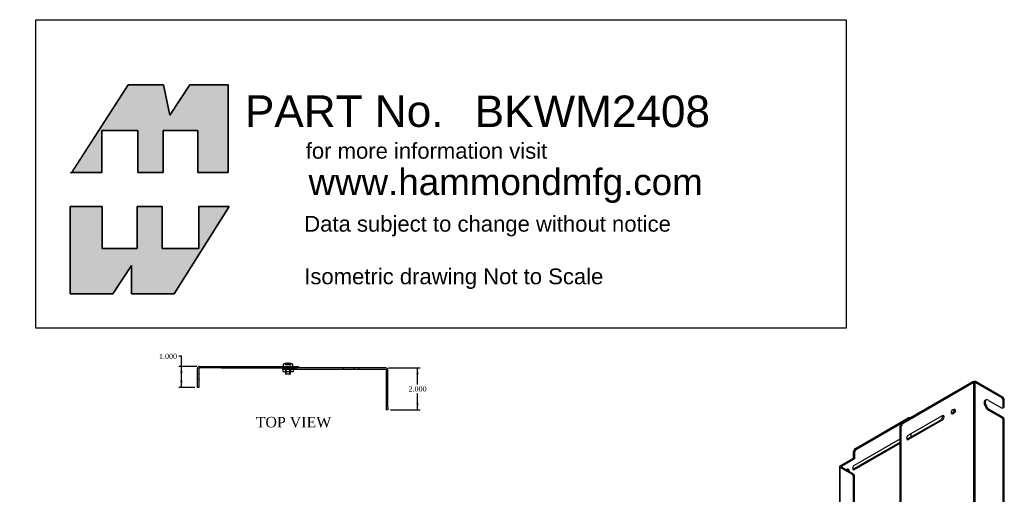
# Model space of a CAD drawing. Header units: inches. Extents: x 0 to 46.8, y 0 to 48.9.
# Tile 2 of 2: x 0 to 46.8, y 26.3 to 48.9. Entities that reach past the tile are written whole.
import ezdxf
from ezdxf import colors
from ezdxf.entities.mleader import LeaderData, LeaderLine
from ezdxf.enums import TextEntityAlignment as Align
from ezdxf.lldxf.tags import DXFTag
from ezdxf.math import Vec2, Vec3

# ---------------------------------------------------------------- set-up
doc = ezdxf.new("R2010")
doc.units = ezdxf.units.IN
doc.header["$MEASUREMENT"] = 0
for name, color, linetype in [('COM70977-1', 7, 'Continuous'), ('COM70978-1', 7, 'Continuous'), ('Default', 7, 'Continuous'), ('NTS16540', 7, 'Continuous'), ('SCS19050', 7, 'Continuous')]:
    doc.layers.add(name, color=color, linetype=linetype)
doc.styles.add('SEACAD_Times_New_Roman', font='times.ttf')
tags = doc.linetypes.add('HIDDEN2', pattern=[0.1875, 0.125, -0.0625]).pattern_tags.tags
tags[6:7] = [DXFTag(74, 4), DXFTag(75, 0), DXFTag(340, '0'), DXFTag(46, 0.0), DXFTag(50, 0.0), DXFTag(44, 0.0), DXFTag(45, 0.0)]
tags[4:5] = [DXFTag(74, 4), DXFTag(75, 0), DXFTag(340, '0'), DXFTag(46, 0.0), DXFTag(50, 0.0), DXFTag(44, 0.0), DXFTag(45, 0.0)]
doc.dimstyles.new('HAMMOND', dxfattribs={"dimtxt": 0.25, "dimasz": 0.3125, "dimexe": 0.125, "dimexo": 0.125, "dimgap": 0.0625, "dimtad": 0, "dimtih": 1, "dimtoh": 1, "dimdec": 3, "dimzin": 0, "dimdsep": 46, "dimtxsty": 'SEACAD_Times_New_Roman', "dimblk1": '_SE_FILLED', "dimblk2": '_SE_FILLED', "dimsah": 1, "dimcen": 0.125, "dimadec": 0, "dimazin": 0, "dimtfac": 0.8, "dimtofl": 0, "dimtmove": 0, "dimatfit": 3, "dimfxl": 1, "dimtolj": 1, "dimtzin": 0, "dimarcsym": 0})

# ---------------------------------------------------------------- blocks, each defined once
blk = doc.blocks.new('_DOT')
at = {"color": 0}
blk.add_line((0, 0), (-1, 0), dxfattribs=at)
at = {"color": 0, "const_width": 0.333}
blk.add_lwpolyline([(-0.1665, 0, 1), (0.1665, 0, 1)], format="xyb", close=True, dxfattribs=at)
blk = doc.blocks.new('SE')
at = {"layer": 'COM70977-1', "color": 7, "linetype": 'Continuous'}
for p, q in [((45.278, 31.658), (41.908, 29.711)), ((45.329, 31.628), (41.959, 29.682)), ((45.329, 14.482), (45.329, 31.628)), ((45.38, 14.482), (45.38, 31.628)), ((46.63, 30.907), (45.38, 31.628)), ((46.681, 30.936), (45.431, 31.658)), ((46.63, 30.907), (46.681, 30.936)), ((46.011, 30.779), (46.63, 30.422)), ((46.692, 30.416), (46.743, 30.445)), ((46.769, 30.783), (46.718, 30.754)), ((46.718, 30.473), (46.718, 30.754)), ((46.718, 30.473), (46.769, 30.502)), ((46.769, 30.502), (46.769, 30.783)), ((43.815, 30.043), (42.224, 29.125)), ((46.011, 30.32), (46.062, 30.349)), ((46.011, 30.32), (46.63, 29.963)), ((46.062, 30.349), (46.681, 29.992)), ((46.63, 29.963), (46.681, 29.992)), ((41.819, 12.616), (41.819, 29.558)), ((41.87, 29.529), (41.819, 29.558)), ((41.87, 12.587), (41.87, 29.529)), ((41.908, 29.711), (41.959, 29.682)), ((42.173, 28.942), (43.764, 29.86)), ((43.815, 29.831), (42.224, 28.912)), ((43.764, 29.86), (43.815, 29.831)), ((46.769, 29.839), (46.718, 29.81)), ((46.718, 14.755), (46.718, 29.81)), ((46.769, 14.785), (46.769, 29.839)), ((42.173, 28.942), (42.224, 28.912)), ((46.63, 14.704), (46.011, 15.062)), ((42.224, 13.611), (43.815, 14.53)), ((46.011, 14.602), (46.062, 14.632)), ((46.63, 14.245), (46.011, 14.602)), ((46.681, 14.275), (46.062, 14.632)), ((46.692, 14.698), (46.743, 14.728)), ((46.718, 14.755), (46.769, 14.785)), ((45.329, 14.482), (41.959, 12.536)), ((43.764, 14.347), (42.173, 13.428)), ((42.224, 13.399), (43.815, 14.318)), ((43.764, 14.347), (43.815, 14.318)), ((46.63, 13.76), (45.38, 14.482)), ((46.63, 14.245), (46.681, 14.275)), ((46.769, 14.121), (46.718, 14.092)), ((46.718, 13.811), (46.718, 14.092)), ((46.769, 13.841), (46.769, 14.121)), ((46.692, 13.754), (46.743, 13.784)), ((46.718, 13.811), (46.769, 13.841)), ((42.173, 13.428), (42.224, 13.399)), ((41.819, 12.616), (41.87, 12.587)), ((41.845, 12.559), (41.896, 12.529))]:
    blk.add_line(p, q, dxfattribs=at)
for centre, major_axis, start_param, end_param in [((45.355, 31.613), (0.108, 0), 0.785398, 2.356194), ((45.355, 31.613), (0.036, 0), 0.785398, 2.356194), ((46.63, 30.805), (0.063, -0.108), 0.785398, 2.356194), ((46.681, 30.834), (-0.062, 0.108), 3.926991, 5.497787), ((46.011, 30.55), (0.141, -0.244), 2.356194, 5.497787), ((46.062, 30.579), (0.141, -0.244), 3.323615, 5.497787), ((46.63, 30.524), (-0.063, 0.108), 2.356194, 3.926991), ((46.681, 30.553), (-0.063, 0.108), 3.141593, 3.926991), ((43.764, 29.967), (-0.065, -0.113), 0.785398, 2.739192), ((43.815, 29.937), (-0.065, -0.113), 0.785398, 3.926991), ((44.294, 30.273), (0.065, 0.113), 3.543993, 5.880785), ((46.63, 29.861), (0.062, -0.108), 0.785398, 2.356194), ((46.681, 29.89), (-0.062, 0.108), 3.926991, 5.497787), ((41.908, 29.609), (-0.063, -0.108), 3.926991, 5.497787), ((41.959, 29.58), (0.063, 0.108), 0.785398, 2.356194), ((42.224, 29.019), (0.065, 0.113), 0.785398, 3.926991), ((42.173, 29.048), (0.065, 0.113), 3.543993, 3.926991), ((42.224, 25.753), (-0.078, -0.135), 1.479896, 3.736463), ((42.173, 25.782), (0.078, 0.135), 5.688315, 5.951291), ((42.224, 16.771), (-0.078, -0.135), 1.479896, 3.736463), ((42.173, 16.801), (0.078, 0.135), 5.688315, 5.951291), ((46.011, 14.832), (0.141, -0.244), 2.356194, 5.497787), ((46.062, 14.861), (0.141, -0.244), 3.323615, 5.497787), ((43.764, 14.453), (-0.065, -0.113), 0.785398, 2.739192), ((43.815, 14.424), (-0.065, -0.113), 0.785398, 3.926991), ((44.294, 14.759), (0.065, 0.113), 3.543993, 5.880785), ((46.63, 14.806), (-0.063, 0.108), 2.356194, 3.926991), ((46.681, 14.836), (-0.062, 0.108), 3.141593, 3.926991), ((45.355, 14.467), (0.036, 0), 0.785398, 2.356194), ((46.63, 14.143), (0.062, -0.108), 0.785398, 2.356194), ((46.681, 14.172), (-0.062, 0.108), 3.926991, 5.497787), ((42.224, 13.505), (0.065, 0.113), 0.785398, 3.926991), ((46.63, 13.862), (-0.062, 0.108), 2.356194, 3.926991), ((46.681, 13.892), (-0.063, 0.108), 3.141593, 3.926991), ((42.173, 13.535), (0.065, 0.113), 3.543993, 3.926991), ((41.908, 12.667), (0.062, 0.108), 2.356194, 3.141593), ((41.959, 12.638), (0.063, 0.108), 2.356194, 3.926991)]:
    blk.add_ellipse(centre, major_axis=major_axis, ratio=0.57735, start_param=start_param, end_param=end_param, dxfattribs=at)
for centre in [(44.345, 30.243), (44.345, 14.73)]:
    blk.add_ellipse(centre, major_axis=(-0.065, -0.113), ratio=0.57735, dxfattribs=at)
at = {"layer": 'COM70978-1', "color": 7, "linetype": 'Continuous'}
for p, q in [((39.696, 28.494), (42.207, 29.943)), ((42.258, 29.913), (42.207, 29.943)), ((42.294, 29.935), (42.269, 29.949)), ((39.747, 28.464), (42.258, 29.913)), ((42.346, 29.042), (42.346, 29.195)), ((39.608, 27.52), (41.819, 28.797)), ((39.659, 27.703), (41.819, 28.95)), ((39.659, 27.491), (41.819, 28.738)), ((39.608, 28.034), (39.608, 28.341)), ((39.659, 28.311), (39.608, 28.341)), ((39.659, 28.311), (39.659, 28.005)), ((39.696, 28.494), (39.747, 28.464)), ((38.946, 27.626), (38.946, 22.115)), ((38.977, 27.67), (39.608, 28.034)), ((39.659, 28.005), (39.028, 27.641)), ((39.028, 27.611), (39.028, 27.641)), ((39.028, 27.611), (39.571, 27.298)), ((39.659, 28.005), (39.608, 28.034)), ((39.52, 27.269), (38.977, 27.582)), ((38.977, 22.071), (38.977, 27.582)), ((39.343, 27.43), (39.343, 27.473)), ((39.343, 27.473), (39.394, 27.444)), ((39.394, 27.4), (39.394, 27.444)), ((39.52, 27.269), (39.571, 27.298)), ((39.608, 27.52), (39.659, 27.491)), ((39.659, 27.145), (39.608, 27.116)), ((39.659, 21.736), (39.659, 27.145)), ((39.608, 21.706), (39.608, 27.116)), ((39.659, 24.437), (41.819, 25.684)), ((39.659, 24.283), (41.819, 25.531)), ((39.659, 24.225), (41.819, 25.472)), ((39.214, 24.443), (39.163, 24.413)), ((39.163, 24.413), (39.163, 23.597)), ((39.214, 23.626), (39.214, 24.443)), ((39.255, 24.05), (39.346, 24.103)), ((39.255, 24.05), (39.305, 24.02)), ((39.305, 24.233), (39.346, 24.256)), ((39.305, 24.02), (39.346, 24.044)), ((39.346, 24.307), (39.346, 23.491)), ((39.214, 23.626), (39.163, 23.597)), ((39.608, 21.706), (38.977, 22.071)), ((39.184, 21.951), (39.184, 16.971)), ((39.235, 16.941), (39.235, 21.922)), ((39.659, 21.736), (39.608, 21.706)), ((39.733, 21.516), (40.189, 21.779)), ((40.168, 21.742), (39.733, 21.491)), ((39.733, 21.491), (39.733, 21.516)), ((40.168, 21.742), (40.147, 21.755)), ((40.168, 20.95), (40.168, 21.742)), ((40.189, 21.779), (40.189, 20.963)), ((39.256, 21.24), (39.712, 21.504)), ((39.712, 21.479), (39.256, 21.216)), ((39.256, 21.216), (39.256, 21.24)), ((39.712, 21.479), (39.691, 21.491)), ((39.712, 21.504), (39.712, 21.479)), ((40.189, 20.963), (40.168, 20.975)), ((40.189, 20.963), (40.168, 20.95)), ((40.168, 20.926), (40.189, 20.938)), ((40.168, 20.146), (40.168, 20.926)), ((40.189, 20.938), (40.189, 20.158)), ((40.189, 20.158), (40.168, 20.171)), ((40.189, 20.158), (40.168, 20.146)), ((40.168, 20.122), (40.189, 20.134)), ((40.168, 19.342), (40.168, 20.122)), ((40.189, 20.134), (40.189, 19.354)), ((40.189, 19.354), (40.168, 19.366)), ((40.189, 19.354), (40.168, 19.342)), ((40.168, 19.317), (40.189, 19.33)), ((40.168, 18.525), (40.168, 19.317)), ((40.189, 19.33), (40.189, 18.513)), ((39.256, 17.999), (39.712, 18.262)), ((39.712, 18.238), (39.691, 18.25)), ((39.712, 18.262), (39.712, 18.238)), ((39.733, 18.274), (40.168, 18.525)), ((40.189, 18.513), (39.733, 18.25)), ((39.733, 18.25), (39.733, 18.274)), ((40.189, 18.513), (40.168, 18.525)), ((39.712, 18.238), (39.256, 17.974)), ((39.256, 17.974), (39.256, 17.999)), ((39.184, 16.971), (38.977, 16.852)), ((39.028, 16.822), (39.235, 16.941)), ((39.235, 16.941), (39.184, 16.971)), ((38.946, 16.808), (38.946, 11.296)), ((38.977, 11.252), (38.977, 16.763)), ((39.608, 16.399), (38.977, 16.763)), ((39.028, 16.793), (39.028, 16.822)), ((39.659, 16.429), (39.028, 16.793)), ((39.608, 16.399), (39.659, 16.429)), ((39.608, 10.99), (39.608, 16.399)), ((39.659, 15.455), (41.819, 16.703)), ((39.659, 15.302), (41.819, 16.549)), ((39.659, 15.243), (41.819, 16.49)), ((39.659, 11.019), (39.659, 16.429)), ((39.214, 15.053), (39.163, 15.023)), ((39.163, 15.023), (39.163, 14.207)), ((39.214, 14.236), (39.214, 15.053)), ((39.255, 15.068), (39.261, 15.072)), ((39.255, 15.068), (39.29, 15.048)), ((39.346, 14.917), (39.346, 14.101)), ((39.214, 14.236), (39.163, 14.207)), ((42.346, 13.528), (42.346, 13.682)), ((41.819, 13.437), (39.659, 12.189)), ((41.819, 13.283), (39.659, 12.036)), ((41.819, 13.224), (39.659, 11.977)), ((39.747, 11.318), (41.871, 12.544)), ((39.52, 10.939), (38.977, 11.252)), ((39.659, 11.327), (39.685, 11.312)), ((39.582, 10.933), (39.633, 10.962)), ((39.608, 10.99), (39.659, 11.019))]:
    blk.add_line(p, q, dxfattribs=at)
for centre, major_axis, start_param, end_param in [((42.207, 29.841), (-0.063, -0.108), 3.141593, 3.926991), ((39.696, 28.392), (-0.062, -0.108), 3.926991, 5.497787), ((39.747, 28.362), (0.062, 0.108), 0.785398, 2.356194), ((39.054, 27.626), (0.108, 0), 2.356194, 3.926991), ((39.054, 27.626), (0.036, 0), 2.356194, 3.926991), ((39.659, 27.597), (0.065, 0.113), 0.785398, 3.926991), ((39.305, 27.393), (-0.063, -0.108), 2.356194, 4.2929), ((39.255, 27.422), (-0.063, -0.108), 2.356194, 2.722104), ((39.52, 27.167), (0.063, -0.108), 0.785398, 2.356194), ((39.571, 27.196), (-0.062, 0.108), 3.926991, 5.497787), ((39.608, 27.626), (0.065, 0.113), 3.543993, 3.926991), ((39.255, 24.36), (0.065, -0.113), 0.785398, 3.926991), ((39.305, 24.389), (0.065, -0.113), 3.543993, 3.926991), ((39.305, 24.127), (0.065, 0.113), 0.785398, 3.926991), ((39.255, 24.156), (0.065, 0.113), 3.543993, 3.926991), ((39.255, 23.544), (-0.065, 0.113), 0.785398, 3.926991), ((39.305, 23.573), (-0.065, 0.113), 0.785398, 2.739192), ((39.054, 22.115), (0.108, 0), 3.141593, 3.926991), ((39.054, 16.808), (0.108, 0), 2.356194, 3.926991), ((39.054, 16.808), (0.036, 0), 2.356194, 3.926991), ((39.255, 14.97), (0.065, -0.113), 0.785398, 3.926991), ((39.305, 15), (0.065, -0.113), 3.543993, 3.926991), ((39.305, 15.145), (0.065, 0.113), 2.551562, 3.87005), ((39.255, 15.175), (0.065, 0.113), 3.543993, 3.926991), ((39.255, 14.154), (-0.065, 0.113), 0.785398, 3.926991), ((39.305, 14.183), (-0.065, 0.113), 0.785398, 2.739192), ((39.054, 11.296), (0.108, 0), 3.141593, 3.926991), ((39.747, 11.42), (0.062, 0.108), 2.356194, 3.926991), ((39.52, 11.041), (-0.062, 0.108), 2.356194, 3.926991), ((39.571, 11.07), (-0.062, 0.108), 3.141593, 3.926991)]:
    blk.add_ellipse(centre, major_axis=major_axis, ratio=0.57735, start_param=start_param, end_param=end_param, dxfattribs=at)
at = {"layer": 'NTS16540', "color": 7, "linetype": 'Continuous'}
for p, q in [((42.224, 25.902), (42.294, 25.861)), ((42.294, 25.861), (42.294, 25.636)), ((41.87, 25.146), (41.87, 25.698)), ((41.87, 25.698), (41.941, 25.657)), ((41.941, 25.105), (41.941, 25.657)), ((42.294, 25.574), (42.294, 25.309)), ((41.87, 25.146), (41.941, 25.105)), ((42.224, 16.921), (42.294, 16.88)), ((42.294, 16.88), (42.294, 16.655)), ((41.87, 16.164), (41.87, 16.716)), ((41.87, 16.716), (41.941, 16.676)), ((41.941, 16.124), (41.941, 16.676)), ((42.294, 16.592), (42.294, 16.328)), ((41.87, 16.164), (41.941, 16.124))]:
    blk.add_line(p, q, dxfattribs=at)
for centre, major_axis in [((42.047, 25.446), (0.25, 0.433)), ((42.118, 25.406), (0.25, 0.433)), ((42.118, 25.561), (-0.25, -0.433)), ((42.047, 16.465), (0.25, 0.433)), ((42.118, 16.424), (0.25, 0.433)), ((42.118, 16.579), (-0.25, -0.433))]:
    blk.add_ellipse(centre, major_axis=major_axis, ratio=0.57735, start_param=0.261799, end_param=1.308997, dxfattribs=at)
at = {"layer": 'SCS19050', "color": 7, "linetype": 'Continuous'}
for p, q in [((41.765, 25.543), (41.803, 25.521)), ((41.765, 16.562), (41.803, 16.54))]:
    blk.add_line(p, q, dxfattribs=at)
for centre, major_axis, start_param, end_param in [((41.876, 25.749), (0.115, 0.199), 2.531409, 2.771102), ((41.882, 25.746), (0.117, 0.203), 2.491683, 3.141593), ((41.938, 25.713), (0.117, 0.203), 2.1496, 2.997561), ((41.945, 25.709), (0.112, 0.194), 2.094282, 2.992447), ((41.876, 16.768), (0.115, 0.199), 2.531409, 2.771103), ((41.882, 16.764), (0.117, 0.203), 2.491683, 3.141593), ((41.938, 16.732), (0.117, 0.203), 2.1496, 2.997561), ((41.945, 16.728), (0.112, 0.194), 2.094282, 2.992447)]:
    blk.add_ellipse(centre, major_axis=major_axis, ratio=0.57735, start_param=start_param, end_param=end_param, dxfattribs=at)
for centre, major_axis in [((42.21, 25.556), (0.063, 0.108)), ((42.21, 16.575), (0.062, 0.108))]:
    blk.add_ellipse(centre, major_axis=major_axis, ratio=0.57735, dxfattribs=at)
blk = doc.blocks.new('SE3')
at = {"layer": 'COM70977-1', "color": 7, "linetype": 'Continuous'}
for p, q in [((12.494, 32.252), (12.494, 32.324)), ((17.386, 32.324), (12.619, 32.324)), ((12.619, 32.252), (12.494, 32.252)), ((17.386, 32.252), (12.619, 32.252)), ((17.422, 30.449), (17.422, 32.216)), ((17.494, 30.449), (17.494, 32.216)), ((17.422, 30.324), (17.422, 30.449)), ((17.494, 30.449), (17.494, 30.324)), ((17.494, 30.324), (17.422, 30.324))]:
    blk.add_line(p, q, dxfattribs=at)
at = {"layer": 'COM70977-1', "color": 7, "linetype": 'HIDDEN2'}
for p, q in [((12.838, 32.324), (12.838, 32.252)), ((12.864, 32.324), (12.864, 32.252)), ((13.151, 32.252), (13.151, 32.324)), ((15.374, 32.252), (15.374, 32.324)), ((15.864, 32.324), (15.864, 32.252)), ((16.124, 32.252), (16.124, 32.324)), ((17.494, 31.605), (17.422, 31.605))]:
    blk.add_line(p, q, dxfattribs=at)
at = {"layer": 'COM70977-1', "color": 7, "linetype": 'Continuous'}
for radius in [0.108, 0.036]:
    blk.add_arc((17.386, 32.216), radius, 0, 90, dxfattribs=at)
at = {"layer": 'COM70978-1', "color": 7, "linetype": 'Continuous'}
for p, q in [((8.439, 31.521), (8.439, 32.288)), ((8.511, 32.288), (8.511, 31.521)), ((8.547, 32.396), (9.439, 32.396)), ((9.439, 32.324), (8.547, 32.324)), ((9.439, 32.396), (9.564, 32.396)), ((9.439, 32.324), (9.439, 32.396)), ((9.564, 32.324), (9.439, 32.324)), ((9.564, 32.396), (13.114, 32.396)), ((9.564, 32.324), (13.114, 32.324)), ((13.114, 32.396), (13.239, 32.396)), ((13.239, 32.396), (13.239, 32.324)), ((8.439, 31.396), (8.439, 31.521)), ((8.511, 31.396), (8.439, 31.396)), ((8.511, 31.521), (8.511, 31.396))]:
    blk.add_line(p, q, dxfattribs=at)
at = {"layer": 'COM70978-1', "color": 7, "linetype": 'HIDDEN2'}
for p, q in [((8.809, 32.396), (8.809, 32.324)), ((8.814, 32.396), (8.814, 32.324)), ((8.839, 32.324), (8.839, 32.396)), ((8.869, 32.324), (8.869, 32.396)), ((9.064, 32.396), (9.064, 32.324)), ((9.309, 32.396), (9.309, 32.324)), ((9.514, 32.324), (9.514, 32.396)), ((9.544, 32.324), (9.544, 32.396)), ((10.159, 32.324), (10.159, 32.396)), ((10.189, 32.324), (10.189, 32.396)), ((12.869, 32.324), (12.869, 32.396)), ((8.511, 32.026), (8.439, 32.026)), ((8.511, 31.766), (8.439, 31.766))]:
    blk.add_line(p, q, dxfattribs=at)
at = {"layer": 'COM70978-1', "color": 7, "linetype": 'Continuous'}
for radius in [0.108, 0.036]:
    blk.add_arc((8.547, 32.288), radius, 90, 180, dxfattribs=at)
at = {"layer": 'NTS16540', "color": 7, "linetype": 'HIDDEN2'}
for p, q in [((12.598, 32.282), (12.598, 32.252)), ((12.881, 32.292), (12.608, 32.292)), ((12.619, 32.292), (12.619, 32.152)), ((12.644, 32.292), (12.644, 32.152)), ((12.845, 32.152), (12.845, 32.292)), ((12.869, 32.292), (12.869, 32.152)), ((12.891, 32.252), (12.891, 32.282))]:
    blk.add_line(p, q, dxfattribs=at)
at = {"layer": 'NTS16540', "color": 7, "linetype": 'Continuous'}
for p, q in [((12.494, 32.252), (12.494, 32.152)), ((12.494, 32.152), (12.994, 32.152)), ((12.994, 32.252), (12.994, 32.152))]:
    blk.add_line(p, q, dxfattribs=at)
at = {"layer": 'NTS16540', "color": 7, "linetype": 'HIDDEN2'}
for centre, start, end in [((12.608, 32.282), 90, 180), ((12.881, 32.282), 0, 90)]:
    blk.add_arc(centre, 0.01, start, end, dxfattribs=at)
at = {"layer": 'SCS19050', "color": 7, "linetype": 'Continuous'}
for p, q in [((12.51, 32.485), (12.51, 32.406)), ((12.604, 32.537), (12.604, 32.538)), ((12.708, 32.561), (12.708, 32.494)), ((12.708, 32.494), (12.708, 32.485)), ((12.708, 32.485), (12.781, 32.485)), ((12.781, 32.494), (12.781, 32.561)), ((12.781, 32.485), (12.781, 32.494)), ((12.884, 32.537), (12.884, 32.538)), ((12.978, 32.406), (12.978, 32.485)), ((12.619, 32.152), (12.619, 32.021)), ((12.869, 32.021), (12.619, 32.021)), ((12.869, 32.021), (12.869, 32.152))]:
    blk.add_line(p, q, dxfattribs=at)
at = {"layer": 'SCS19050', "color": 7, "linetype": 'HIDDEN2'}
for p, q in [((12.604, 32.537), (12.604, 32.485)), ((12.604, 32.485), (12.708, 32.485)), ((12.619, 32.396), (12.619, 32.152)), ((12.619, 32.396), (12.65, 32.396)), ((12.65, 32.021), (12.65, 32.396)), ((12.781, 32.485), (12.884, 32.485)), ((12.869, 32.396), (12.839, 32.396)), ((12.839, 32.021), (12.839, 32.324)), ((12.869, 32.152), (12.869, 32.324)), ((12.884, 32.537), (12.884, 32.485))]:
    blk.add_line(p, q, dxfattribs=at)
at = {"layer": 'SCS19050', "color": 7, "linetype": 'Continuous'}
for centre, radius, start, end in [((12.52, 32.485), 0.01, 122.977, 180), ((12.52, 32.406), 0.01, 180, 270), ((12.759, 32.118), 0.448, 110.1717, 122.977), ((12.73, 32.118), 0.448, 57.023, 69.8294), ((12.968, 32.406), 0.01, 270, 0), ((12.968, 32.485), 0.01, 0, 57.023)]:
    blk.add_arc(centre, radius, start, end, dxfattribs=at)
for points in [[(12.604, 32.537), (12.621, 32.543), (12.638, 32.548), (12.673, 32.556), (12.69, 32.559), (12.708, 32.561)], [(12.781, 32.561), (12.798, 32.559), (12.816, 32.556), (12.851, 32.548), (12.868, 32.543), (12.884, 32.537)]]:
    blk.add_open_spline(points, degree=3, knots=[0, 0, 0, 0, 0.5, 0.5, 1, 1, 1, 1], dxfattribs=at)
blk = doc.blocks.new('DMBLK2')
at = {"layer": 'Default', "linetype": 'Continuous'}
for points in [[(18.946, 32.011), (18.894, 32.324), (18.842, 32.011)], [(18.946, 30.636), (18.842, 30.636), (18.894, 30.324)]]:
    blk.add_hatch(color=7, dxfattribs=at).paths.add_polyline_path(points)
at = {"layer": 'Default', "color": 7, "linetype": 'Continuous'}
for p, q in [((17.511, 32.324), (19.019, 32.324)), ((18.894, 31.536), (18.894, 32.324)), ((18.894, 30.324), (18.894, 31.111)), ((17.619, 30.324), (19.019, 30.324))]:
    blk.add_line(p, q, dxfattribs=at)
at = {"layer": 'Default', "color": 7, "linetype": 'Continuous', "style": 'SEACAD_Times_New_Roman'}
blk.add_text('2.000', height=0.25, dxfattribs=at).set_placement((18.468, 31.449), align=Align.TOP_LEFT)
blk = doc.blocks.new('_SE_FILLED')
at = {"color": 0}
blk.add_line((0, 0), (-1, 0), dxfattribs=at)
blk.add_solid([(0, 0), (-1, -0.1665), (-1, 0.1665), (0, 0)], dxfattribs=at)
blk = doc.blocks.new('DMBLK3')
at = {"layer": 'Default', "linetype": 'Continuous'}
for points in [[(7.629, 32.083), (7.733, 32.083), (7.681, 32.396)], [(7.629, 31.708), (7.681, 31.396), (7.733, 31.708)]]:
    blk.add_hatch(color=7, dxfattribs=at).paths.add_polyline_path(points)
at = {"layer": 'Default', "color": 7, "linetype": 'Continuous'}
for p, q in [((7.681, 32.873), (7.556, 32.873)), ((7.681, 31.396), (7.681, 32.873)), ((8.422, 32.396), (7.556, 32.396)), ((8.314, 31.396), (7.556, 31.396))]:
    blk.add_line(p, q, dxfattribs=at)
at = {"layer": 'Default', "color": 7, "linetype": 'Continuous', "style": 'SEACAD_Times_New_Roman'}
blk.add_text('1.000', height=0.25, dxfattribs=at).set_placement((6.616, 32.998), align=Align.TOP_LEFT)

msp = doc.modelspace()

# ---------------------------------------------------------------- hatches: boundary and pattern name
at = {"layer": 'Default', "linetype": 'Continuous'}
for points in [[(6.8375, 45.7748), (5.1454, 45.7748), (2.4742, 41.6196), (3.9031, 41.6196), (3.9031, 43.6115), (5.6166, 43.6115), (5.6166, 41.6196), (6.816, 41.6196), (6.816, 43.6115), (8.4653, 43.6115), (8.4653, 41.6196), (9.9003, 41.6196), (9.9003, 45.7748), (8.0797, 45.7748), (7.1373, 44.3398)], [(5.5738, 37.9999), (3.9245, 37.9999), (3.9245, 39.9918), (2.4038, 39.9918), (2.4038, 35.8366), (4.4172, 35.8366), (5.3167, 37.186), (5.3167, 35.8366), (7.3301, 35.8366), (9.9431, 39.9918), (8.5081, 39.9918), (8.5081, 37.9999), (6.7732, 37.9999), (6.7732, 39.9918), (5.5738, 39.9918)]]:
    msp.add_hatch(color=7, dxfattribs=at).paths.add_polyline_path(points)

# ---------------------------------------------------------------- linework, layer by layer
at = {"layer": 'Default', "color": 7, "linetype": 'Continuous'}
for p, q in [((0.7714, 48.878), (39.2571, 48.878)), ((0.7714, 34.2174), (0.7714, 48.878)), ((39.2571, 48.878), (39.2571, 34.2174)), ((5.1454, 45.7748), (2.4466, 41.5768)), ((6.8375, 45.7748), (5.1454, 45.7748)), ((7.1373, 44.3398), (6.8375, 45.7748)), ((8.0797, 45.7748), (7.1373, 44.3398)), ((9.9003, 45.7748), (8.0797, 45.7748)), ((9.9003, 41.6196), (9.9003, 45.7748)), ((3.9031, 43.6115), (5.6166, 43.6115)), ((3.9031, 41.6196), (3.9031, 43.6115)), ((5.6166, 43.6115), (5.6166, 41.6196)), ((6.816, 43.6115), (8.4653, 43.6115)), ((6.816, 41.6196), (6.816, 43.6115)), ((8.4653, 43.6115), (8.4653, 41.6196)), ((2.4038, 41.6196), (3.9031, 41.6196)), ((5.6166, 41.6196), (6.816, 41.6196)), ((8.4653, 41.6196), (9.9003, 41.6196)), ((2.4038, 39.9918), (3.9245, 39.9918)), ((2.4038, 35.8366), (2.4038, 39.9918)), ((3.9245, 39.9918), (3.9245, 37.9999)), ((5.5738, 39.9918), (6.7732, 39.9918)), ((5.5738, 37.9999), (5.5738, 39.9918)), ((6.7732, 39.9918), (6.7732, 37.9999)), ((9.9431, 39.9918), (7.3301, 35.8366)), ((8.5081, 39.9918), (9.9431, 39.9918)), ((8.5081, 37.9999), (8.5081, 39.9918)), ((3.9245, 37.9999), (5.5738, 37.9999)), ((6.7732, 37.9999), (8.5081, 37.9999)), ((5.3167, 37.186), (4.4172, 35.8366)), ((5.3167, 35.8366), (5.3167, 37.186)), ((4.4172, 35.8366), (2.4038, 35.8366)), ((7.3301, 35.8366), (5.3167, 35.8366)), ((39.2571, 34.2174), (0.7714, 34.2174))]:
    msp.add_line(p, q, dxfattribs=at)
at = {"layer": 'Default', "color": 7, "linetype": 'Continuous', "const_width": 0.00035}
for points in [[(6.8375, 45.7748), (5.1454, 45.7748), (2.4742, 41.6196), (3.9031, 41.6196), (3.9031, 43.6115), (5.6166, 43.6115), (5.6166, 41.6196), (6.816, 41.6196), (6.816, 43.6115), (8.4653, 43.6115), (8.4653, 41.6196), (9.9003, 41.6196), (9.9003, 45.7748), (8.0797, 45.7748), (7.1373, 44.3398), (6.8375, 45.7748)], [(5.5738, 37.9999), (5.5738, 39.9918), (6.7732, 39.9918), (6.7732, 37.9999), (8.5081, 37.9999), (8.5081, 39.9918), (9.9431, 39.9918), (7.3301, 35.8366), (5.3167, 35.8366), (5.3167, 37.186), (4.4172, 35.8366), (2.4038, 35.8366), (2.4038, 39.9918), (3.9245, 39.9918), (3.9245, 37.9999), (5.5738, 37.9999)]]:
    msp.add_lwpolyline(points, close=True, dxfattribs=at)
at = {"layer": 'Default', "color": 7, "linetype": 'Continuous'}
for points in [[(6.8375, 45.7748), (7.1373, 44.3398), (8.0797, 45.7748), (9.9003, 45.7748), (9.9003, 41.6196), (8.4653, 41.6196), (8.4653, 43.6115), (6.816, 43.6115), (6.816, 41.6196), (5.6166, 41.6196), (5.6166, 43.6115), (3.9031, 43.6115), (3.9031, 41.6196), (2.4742, 41.6196), (5.1454, 45.7748), (6.8375, 45.7748)], [(6.8375, 45.7748), (7.1373, 44.3398), (8.0797, 45.7748), (9.9003, 45.7748), (9.9003, 41.6196), (8.4653, 41.6196), (8.4653, 43.6115), (6.816, 43.6115), (6.816, 41.6196), (5.6166, 41.6196), (5.6166, 43.6115), (3.9031, 43.6115), (3.9031, 41.6196), (2.4742, 41.6196), (5.1454, 45.7748), (6.8375, 45.7748)], [(6.8375, 45.7748), (7.1373, 44.3398), (8.0797, 45.7748), (9.9003, 45.7748), (9.9003, 41.6196), (8.4653, 41.6196), (8.4653, 43.6115), (6.816, 43.6115), (6.816, 41.6196), (5.6166, 41.6196), (5.6166, 43.6115), (3.9031, 43.6115), (3.9031, 41.6196), (2.4742, 41.6196), (5.1454, 45.7748), (6.8375, 45.7748)], [(6.8375, 45.7748), (7.1373, 44.3398), (8.0797, 45.7748), (9.9003, 45.7748), (9.9003, 41.6196), (8.4653, 41.6196), (8.4653, 43.6115), (6.816, 43.6115), (6.816, 41.6196), (5.6166, 41.6196), (5.6166, 43.6115), (3.9031, 43.6115), (3.9031, 41.6196), (2.4742, 41.6196), (5.1454, 45.7748), (6.8375, 45.7748)], [(6.8375, 45.7748), (7.1373, 44.3398), (8.0797, 45.7748), (9.9003, 45.7748), (9.9003, 41.6196), (8.4653, 41.6196), (8.4653, 43.6115), (6.816, 43.6115), (6.816, 41.6196), (5.6166, 41.6196), (5.6166, 43.6115), (3.9031, 43.6115), (3.9031, 41.6196), (2.4742, 41.6196), (5.1454, 45.7748), (6.8375, 45.7748)], [(5.5738, 37.9999), (3.9245, 37.9999), (3.9245, 39.9918), (2.4038, 39.9918), (2.4038, 35.8366), (4.4172, 35.8366), (5.3167, 37.186), (5.3167, 35.8366), (7.3301, 35.8366), (9.9431, 39.9918), (8.5081, 39.9918), (8.5081, 37.9999), (6.7732, 37.9999), (6.7732, 39.9918), (5.5738, 39.9918), (5.5738, 37.9999)], [(5.5738, 37.9999), (3.9245, 37.9999), (3.9245, 39.9918), (2.4038, 39.9918), (2.4038, 35.8366), (4.4172, 35.8366), (5.3167, 37.186), (5.3167, 35.8366), (7.3301, 35.8366), (9.9431, 39.9918), (8.5081, 39.9918), (8.5081, 37.9999), (6.7732, 37.9999), (6.7732, 39.9918), (5.5738, 39.9918), (5.5738, 37.9999)], [(5.5738, 37.9999), (3.9245, 37.9999), (3.9245, 39.9918), (2.4038, 39.9918), (2.4038, 35.8366), (4.4172, 35.8366), (5.3167, 37.186), (5.3167, 35.8366), (7.3301, 35.8366), (9.9431, 39.9918), (8.5081, 39.9918), (8.5081, 37.9999), (6.7732, 37.9999), (6.7732, 39.9918), (5.5738, 39.9918), (5.5738, 37.9999)], [(5.5738, 37.9999), (3.9245, 37.9999), (3.9245, 39.9918), (2.4038, 39.9918), (2.4038, 35.8366), (4.4172, 35.8366), (5.3167, 37.186), (5.3167, 35.8366), (7.3301, 35.8366), (9.9431, 39.9918), (8.5081, 39.9918), (8.5081, 37.9999), (6.7732, 37.9999), (6.7732, 39.9918), (5.5738, 39.9918), (5.5738, 37.9999)], [(5.5738, 37.9999), (3.9245, 37.9999), (3.9245, 39.9918), (2.4038, 39.9918), (2.4038, 35.8366), (4.4172, 35.8366), (5.3167, 37.186), (5.3167, 35.8366), (7.3301, 35.8366), (9.9431, 39.9918), (8.5081, 39.9918), (8.5081, 37.9999), (6.7732, 37.9999), (6.7732, 39.9918), (5.5738, 39.9918), (5.5738, 37.9999)]]:
    msp.add_lwpolyline(points, dxfattribs=at)

# ---------------------------------------------------------------- block references
at = {"layer": 'Default'}
for name in ['SE3', 'SE']:
    msp.add_blockref(name, (0, 0), dxfattribs=at)

# ---------------------------------------------------------------- texts
at = {"layer": 'Default', "color": 7, "linetype": 'Continuous', "style": 'SEACAD_Times_New_Roman'}
msp.add_text('TOP VIEW', height=0.5, dxfattribs=at).set_placement((11.2133, 29.9937), align=Align.TOP_LEFT)
at = {"layer": 'Default', "attachment_point": 1}
for s, insert, char_height, width in [('{\\fArial|b0||i0||c0|p34;\\C7;\\H1.5;\\W1.;PART No.}', (10.6994, 45.2801), 1.5, 28.243577), ('{\\fArial|b0||i0||c0|p34;\\C7;\\H0.75;\\W1.;for more information visit}', (13.5881, 43.0189), 0.75, 11.543479), ('{\\fArial|b0||i0||c0|p34;\\C7;\\H1.25;\\W1.;www.hammondmfg.com}', (13.7184, 41.7891), 1.25, 21.772594), ('{\\fArial|b0||i0||c0|p34;\\C7;\\H0.75;\\W1.;Data subject to change without notice\\P}{\\fArial|b0||i0||c0|p34;\\C7;\\H0.75;\\W1.;\\P}{\\fArial|b0||i0||c0|p34;\\C7;\\H0.75;\\W1.;Isometric drawing Not to Scale}', (13.5167, 39.5489), 0.75, 17.51087)]:
    msp.add_mtext(s, dxfattribs=dict(at, insert=insert, char_height=char_height, width=width))

# ---------------------------------------------------------------- dimensions: what is measured, and where the dimension line sits
at = {"layer": 'Default', "color": 7, "linetype": 'Continuous'}
dim = msp.add_linear_dim(base=(7.6811, 32.3957), p1=(8.4394, 31.3957), p2=(8.5474, 32.3957), angle=90, text='\\A1;<>', dimstyle='HAMMOND', override={"dimtmove": 1}, dxfattribs=at)
dim.commit()
dim.dimension.update_dxf_attribs({"geometry": 'DMBLK3', "text_midpoint": (7.5561, 32.8733), "dimtype": 160})
dim = msp.add_linear_dim(base=(18.894, 32.3237), p1=(17.4944, 30.3237), p2=(17.3864, 32.3237), angle=90, text='\\A1;<>', dimstyle='HAMMOND', dxfattribs=at)
dim.commit()
dim.dimension.update_dxf_attribs({"geometry": 'DMBLK2', "text_midpoint": (18.894, 31.3237), "dimtype": 160})

# ---------------------------------------------------------------- leaders
ml = msp.add_multileader_mtext('Standard', dxfattribs=at)
ml.set_content('{\\pxsm0.9;\\fArial|b0||i0||c0|p34;\\W1.;BKWM2408\\P}', color=7)
ml.set_leader_properties()
ml.set_arrow_properties(name='DOT')
ml.build(insert=Vec2(0, 0))
ml.multileader.update_dxf_attribs({"leader_type": 0, "dogleg_length": 0, "arrow_head_size": 1.5})
ctx = ml.context
ctx.base_point, ctx.char_height, ctx.arrow_head_size, ctx.landing_gap_size = Vec3(21.5218, 44.507), 1.5, 1.5, 0.525
notes = []
notes.append((ctx, [(0, (0, 0, 0), (0, 0), (1, 0), 1, [])]))
ctx.mtext.insert = Vec3(21.6118, 45.2697)
for ctx, leaders in notes:
    for number, flags, end, landing, length, lines in leaders:
        leader = LeaderData()
        leader.index, (leader.has_last_leader_line, leader.has_dogleg_vector, leader.attachment_direction) = number, flags
        leader.last_leader_point, leader.dogleg_vector, leader.dogleg_length = Vec3(end), Vec3(landing), length
        for number, points, colour, breaks in lines:
            line = LeaderLine()
            line.index, line.vertices, line.color, line.breaks = number, Vec3.list(points), colors.encode_raw_color(colour), breaks
            leader.lines.append(line)
        ctx.leaders.append(leader)

doc.saveas('drawing.dxf')
